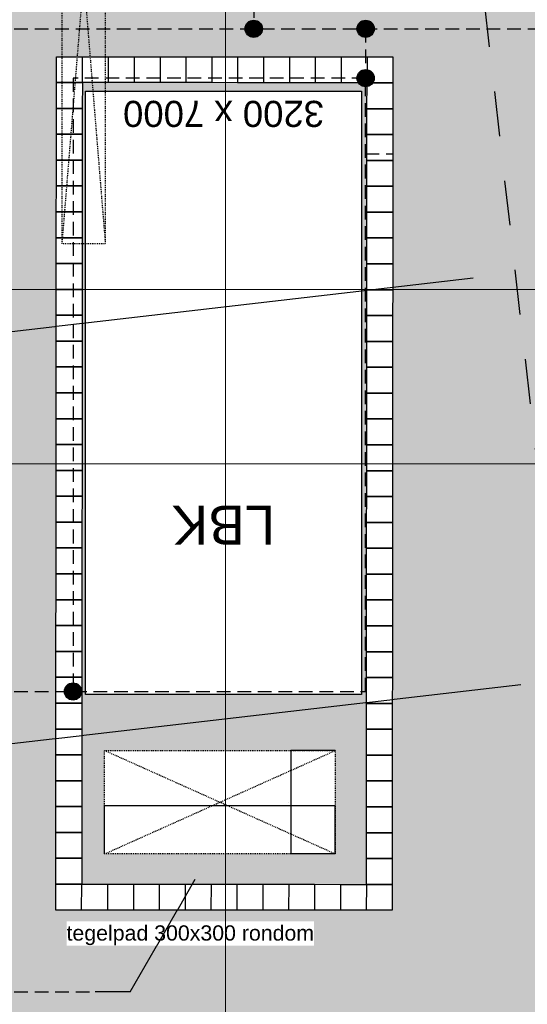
# Model space of a CAD drawing. Extents: x -38005 to 156061, y -31182 to 68140.
# Tile 36 of 48: x 81999 to 87883, y 16711 to 28134. Entities that reach past the tile are written whole.
import ezdxf
from ezdxf.enums import TextEntityAlignment as Align

# ---------------------------------------------------------------- set-up
doc = ezdxf.new("R2010")
doc.units = 0
doc.header["$LTSCALE"] = 50
doc.set_wipeout_variables(frame=1)
for name, pattern in [('HIDDEN2', [4.7625, 3.175, -1.5875]), ('STYLE_01', [0.41664, 0.20828, -0.20836]), ('STYLE_11', [5, 3.888855, -0.416718, 0.277786, -0.416641])]:
    doc.linetypes.add(name, pattern=pattern)
doc.layers.get('0').update_dxf_attribs({"linetype": 'CONTINUOUS'})
for name, color, linetype in [('AL$1A---_ALGEMEEN', 8, 'CONTINUOUS'), ('AM$1A---_ARCERING', 8, 'CONTINUOUS'), ('AT$1A---_TEKST025', 8, 'CONTINUOUS'), ('AT$1A---_TEKST035', 8, 'CONTINUOUS'), ('AT$1A---_TEKST100', 8, 'CONTINUOUS'), ('BOUWKUNDIG', 8, 'CONTINUOUS'), ('EL6121--', 3, 'CONTINUOUS')]:
    doc.layers.add(name, color=color, linetype=linetype)
doc.layers.add('stramienen', color=1, linetype='CONTINUOUS', lineweight=15)
doc.styles.add('Arial', font='ARIAL.TTF')
doc.styles.add('BURO-018', font='ISO.shx', dxfattribs={"height": 90})
doc.dimstyles.new('VyA', dxfattribs={"dimtxt": 2.272868, "dimasz": 2.120801, "dimexe": 1.5, "dimexo": 1.59, "dimgap": 0.5, "dimtad": 1, "dimdec": 0, "dimzin": 11, "dimtxsty": 'Arial', "dimblk": 'VW_SLASH', "dimcen": 0, "dimdle": 1, "dimazin": 0, "dimtfac": 0.8, "dimtdec": 0, "dimtix": 1, "dimtmove": 0, "dimatfit": 0, "dimldrblk": 'VW_FILLEDARROW', "dimfxl": 0, "dimfrac": 2, "dimtolj": 1, "dimtzin": 11, "dimarcsym": 0})

# ---------------------------------------------------------------- blocks, each defined once
blk = doc.blocks.new('VW_SLASH')
at = {"layer": 'AL$1A---_ALGEMEEN', "color": 0, "linetype": 'ByBlock', "lineweight": -2}
blk.add_line((0, 0), (-1, 0), dxfattribs=at)
at = {"layer": 'AL$1A---_ALGEMEEN', "color": 0, "linetype": 'ByBlock', "lineweight": 5}
blk.add_line((0.5, 0.5), (-0.5, -0.5), dxfattribs=at)
blk = doc.blocks.new('*D149')
at = {"layer": 'AL$1A---_ALGEMEEN', "color": 0, "lineweight": -2}
for p, q in [((2, 2675), (560, 2675)), ((559, 2), (559, 2673)), ((2, 0), (560, 0))]:
    blk.add_line(p, q, dxfattribs=at)
at = {"layer": 'AL$1A---_ALGEMEEN', "color": 0, "lineweight": -2, "xscale": 2.12080078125, "yscale": 2.12080078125, "zscale": 2.12080078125}
for p, rotation in [((559, 2675), 90), ((559, 0), 270)]:
    blk.add_blockref('VW_SLASH', p, dxfattribs=dict(at, rotation=rotation))
at = {"layer": 'AT$1A---_TEKST025', "insert": (533, 1338), "char_height": 2.27, "attachment_point": 5, "rotation": 90, "style": 'Arial'}
blk.add_mtext('\\A1;133750', dxfattribs=at)
blk = doc.blocks.new('VW_FILLEDARROW')
at = {"layer": 'AL$1A---_ALGEMEEN', "color": 0, "lineweight": -2}
blk.add_solid([(0, 0), (0.5, 0.5), (0.5, -0.5)], dxfattribs=at)
blk = doc.blocks.new('*D150')
at = {"layer": 'AL$1A---_ALGEMEEN', "color": 0, "lineweight": -2}
for p, q in [((0, 2), (0, 516)), ((1198, 515), (2, 515)), ((1200, 2), (1200, 516))]:
    blk.add_line(p, q, dxfattribs=at)
at = {"layer": 'AL$1A---_ALGEMEEN', "color": 0, "lineweight": -2, "xscale": 2.12080078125, "yscale": 2.12080078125, "zscale": 2.12080078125, "rotation": 180}
blk.add_blockref('VW_SLASH', (0, 515), dxfattribs=at)
at = {"layer": 'AL$1A---_ALGEMEEN', "color": 0, "lineweight": -2, "xscale": 2.12080078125, "yscale": 2.12080078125, "zscale": 2.12080078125}
blk.add_blockref('VW_SLASH', (1200, 515), dxfattribs=at)
at = {"layer": 'AT$1A---_TEKST025', "insert": (600, 541), "char_height": 2.27, "attachment_point": 5, "style": 'Arial'}
blk.add_mtext('\\A1;60000', dxfattribs=at)
blk = doc.blocks.new('LBK')
at = {"color": 0}
blk.add_wipeout([(-1600, 3500), (1600, 3500), (1600, -3500), (-1600, -3500)], dxfattribs=at).dxf.layer = 'AL$1A---_ALGEMEEN'
at = {"layer": 'AL$1A---_ALGEMEEN', "color": 0}
blk.add_lwpolyline([(-1600, 3500), (1600, 3500), (1600, -3500), (-1600, -3500)], close=True, dxfattribs=at)
at = {"layer": 'AT$1A---_TEKST100', "line_spacing_factor": 0.967741, "style": 'Arial'}
for s, insert, char_height, attachment_point in [('{\\C256;\\lLBK}', (-600, 1762), 454.57, 1), ('{\\C256;\\l3200 x 7000}', (0, -3085), 303.05, 2)]:
    blk.add_mtext(s, dxfattribs=dict(at, insert=insert, char_height=char_height, attachment_point=attachment_point))
blk = doc.blocks.new('Group-18')
at = {"color": 0}
for points in [[(26331, -8875), (26331, -9175), (26031, -9175), (26031, -8875)], [(29931, -8878), (29931, -9178), (29631, -9178), (29631, -8878)], [(26330, -10075), (26330, -10375), (26030, -10375), (26030, -10075)], [(29930, -10078), (29930, -10378), (29630, -10378), (29630, -10078)]]:
    blk.add_wipeout(points, dxfattribs=at).dxf.layer = 'AL$1A---_ALGEMEEN'
at = {"layer": 'AL$1A---_ALGEMEEN', "color": 0}
for points in [[(26331, -8875), (26331, -9175), (26031, -9175), (26031, -8875)], [(29931, -8878), (29931, -9178), (29631, -9178), (29631, -8878)], [(26330, -10075), (26330, -10375), (26030, -10375), (26030, -10075)], [(29930, -10078), (29930, -10378), (29630, -10378), (29630, -10078)]]:
    blk.add_lwpolyline(points, close=True, dxfattribs=at)
at = {"color": 0}
for points in [[(26331, -8575), (26331, -8875), (26031, -8875), (26031, -8575)], [(29931, -8578), (29931, -8878), (29631, -8878), (29631, -8578)], [(26330, -9775), (26330, -10075), (26030, -10075), (26030, -9775)], [(29930, -9778), (29930, -10078), (29630, -10078), (29630, -9778)], [(26330, -10375), (26329, -10675), (26029, -10675), (26030, -10375)], [(29930, -10378), (29929, -10678), (29629, -10678), (29630, -10378)]]:
    blk.add_wipeout(points, dxfattribs=at).dxf.layer = 'AL$1A---_ALGEMEEN'
at = {"layer": 'AL$1A---_ALGEMEEN', "color": 0}
for points in [[(26331, -8575), (26331, -8875), (26031, -8875), (26031, -8575)], [(29931, -8578), (29931, -8878), (29631, -8878), (29631, -8578)], [(26330, -9775), (26330, -10075), (26030, -10075), (26030, -9775)], [(29930, -9778), (29930, -10078), (29630, -10078), (29630, -9778)], [(26330, -10375), (26329, -10675), (26029, -10675), (26030, -10375)], [(29930, -10378), (29929, -10678), (29629, -10678), (29630, -10378)]]:
    blk.add_lwpolyline(points, close=True, dxfattribs=at)
at = {"color": 0}
for points in [[(26332, -8275), (26331, -8575), (26031, -8575), (26032, -8275)], [(29931, -8278), (29931, -8578), (29631, -8578), (29631, -8278)], [(26330, -9475), (26330, -9775), (26030, -9775), (26030, -9475)], [(29930, -9478), (29930, -9778), (29630, -9778), (29630, -9478)], [(29630, -10378), (29629, -10678), (29329, -10678), (29330, -10378)]]:
    blk.add_wipeout(points, dxfattribs=at).dxf.layer = 'AL$1A---_ALGEMEEN'
at = {"layer": 'AL$1A---_ALGEMEEN', "color": 0}
for points in [[(26332, -8275), (26331, -8575), (26031, -8575), (26032, -8275)], [(29931, -8278), (29931, -8578), (29631, -8578), (29631, -8278)], [(26330, -9475), (26330, -9775), (26030, -9775), (26030, -9475)], [(29930, -9478), (29930, -9778), (29630, -9778), (29630, -9478)], [(29630, -10378), (29629, -10678), (29329, -10678), (29330, -10378)]]:
    blk.add_lwpolyline(points, close=True, dxfattribs=at)
at = {"color": 0}
for points in [[(26332, -7975), (26332, -8275), (26032, -8275), (26032, -7975)], [(29932, -7978), (29931, -8278), (29631, -8278), (29632, -7978)], [(26331, -9175), (26330, -9475), (26030, -9475), (26031, -9175)], [(29931, -9178), (29930, -9478), (29630, -9478), (29631, -9178)], [(29330, -10378), (29329, -10678), (29029, -10677), (29030, -10377)]]:
    blk.add_wipeout(points, dxfattribs=at).dxf.layer = 'AL$1A---_ALGEMEEN'
at = {"layer": 'AL$1A---_ALGEMEEN', "color": 0}
for points in [[(26332, -7975), (26332, -8275), (26032, -8275), (26032, -7975)], [(29932, -7978), (29931, -8278), (29631, -8278), (29632, -7978)], [(26331, -9175), (26330, -9475), (26030, -9475), (26031, -9175)], [(29931, -9178), (29930, -9478), (29630, -9478), (29631, -9178)], [(29330, -10378), (29329, -10678), (29029, -10677), (29030, -10377)]]:
    blk.add_lwpolyline(points, close=True, dxfattribs=at)
at = {"color": 0}
for points in [[(26332, -7675), (26332, -7975), (26032, -7975), (26032, -7675)], [(29932, -7678), (29932, -7978), (29632, -7978), (29632, -7678)], [(29030, -10377), (29029, -10677), (28729, -10677), (28730, -10377)]]:
    blk.add_wipeout(points, dxfattribs=at).dxf.layer = 'AL$1A---_ALGEMEEN'
at = {"layer": 'AL$1A---_ALGEMEEN', "color": 0}
for points in [[(26332, -7675), (26332, -7975), (26032, -7975), (26032, -7675)], [(29932, -7678), (29932, -7978), (29632, -7978), (29632, -7678)], [(29030, -10377), (29029, -10677), (28729, -10677), (28730, -10377)]]:
    blk.add_lwpolyline(points, close=True, dxfattribs=at)
at = {"color": 0}
for points in [[(26332, -7375), (26332, -7675), (26032, -7675), (26032, -7375)], [(29932, -7378), (29932, -7678), (29632, -7678), (29632, -7378)], [(28730, -10377), (28729, -10677), (28429, -10677), (28430, -10377)]]:
    blk.add_wipeout(points, dxfattribs=at).dxf.layer = 'AL$1A---_ALGEMEEN'
at = {"layer": 'AL$1A---_ALGEMEEN', "color": 0}
for points in [[(26332, -7375), (26332, -7675), (26032, -7675), (26032, -7375)], [(29932, -7378), (29932, -7678), (29632, -7678), (29632, -7378)], [(28730, -10377), (28729, -10677), (28429, -10677), (28430, -10377)]]:
    blk.add_lwpolyline(points, close=True, dxfattribs=at)
at = {"color": 0}
for points in [[(26333, -7075), (26332, -7375), (26032, -7375), (26033, -7075)], [(29933, -7078), (29932, -7378), (29632, -7378), (29633, -7078)], [(28430, -10377), (28429, -10677), (28129, -10677), (28130, -10377)]]:
    blk.add_wipeout(points, dxfattribs=at).dxf.layer = 'AL$1A---_ALGEMEEN'
at = {"layer": 'AL$1A---_ALGEMEEN', "color": 0}
for points in [[(26333, -7075), (26332, -7375), (26032, -7375), (26033, -7075)], [(29933, -7078), (29932, -7378), (29632, -7378), (29633, -7078)], [(28430, -10377), (28429, -10677), (28129, -10677), (28130, -10377)]]:
    blk.add_lwpolyline(points, close=True, dxfattribs=at)
at = {"color": 0}
for points in [[(26333, -6775), (26333, -7075), (26033, -7075), (26033, -6775)], [(29933, -6778), (29933, -7078), (29633, -7078), (29633, -6778)], [(28130, -10377), (28129, -10677), (27829, -10676), (27830, -10376)]]:
    blk.add_wipeout(points, dxfattribs=at).dxf.layer = 'AL$1A---_ALGEMEEN'
at = {"layer": 'AL$1A---_ALGEMEEN', "color": 0}
for points in [[(26333, -6775), (26333, -7075), (26033, -7075), (26033, -6775)], [(29933, -6778), (29933, -7078), (29633, -7078), (29633, -6778)], [(28130, -10377), (28129, -10677), (27829, -10676), (27830, -10376)]]:
    blk.add_lwpolyline(points, close=True, dxfattribs=at)
at = {"color": 0}
for points in [[(26333, -6475), (26333, -6775), (26033, -6775), (26033, -6475)], [(29933, -6478), (29933, -6778), (29633, -6778), (29633, -6478)], [(27830, -10376), (27829, -10676), (27529, -10676), (27530, -10376)]]:
    blk.add_wipeout(points, dxfattribs=at).dxf.layer = 'AL$1A---_ALGEMEEN'
at = {"layer": 'AL$1A---_ALGEMEEN', "color": 0}
for points in [[(26333, -6475), (26333, -6775), (26033, -6775), (26033, -6475)], [(29933, -6478), (29933, -6778), (29633, -6778), (29633, -6478)], [(27830, -10376), (27829, -10676), (27529, -10676), (27530, -10376)]]:
    blk.add_lwpolyline(points, close=True, dxfattribs=at)
at = {"color": 0}
for points in [[(26333, -6175), (26333, -6475), (26033, -6475), (26033, -6175)], [(29933, -6178), (29933, -6478), (29633, -6478), (29633, -6178)], [(27530, -10376), (27529, -10676), (27229, -10676), (27230, -10376)]]:
    blk.add_wipeout(points, dxfattribs=at).dxf.layer = 'AL$1A---_ALGEMEEN'
at = {"layer": 'AL$1A---_ALGEMEEN', "color": 0}
for points in [[(26333, -6175), (26333, -6475), (26033, -6475), (26033, -6175)], [(29933, -6178), (29933, -6478), (29633, -6478), (29633, -6178)], [(27530, -10376), (27529, -10676), (27229, -10676), (27230, -10376)]]:
    blk.add_lwpolyline(points, close=True, dxfattribs=at)
at = {"color": 0}
for points in [[(26334, -5875), (26333, -6175), (26033, -6175), (26034, -5875)], [(29934, -5878), (29933, -6178), (29633, -6178), (29634, -5878)], [(27230, -10376), (27229, -10676), (26929, -10676), (26930, -10376)]]:
    blk.add_wipeout(points, dxfattribs=at).dxf.layer = 'AL$1A---_ALGEMEEN'
at = {"layer": 'AL$1A---_ALGEMEEN', "color": 0}
for points in [[(26334, -5875), (26333, -6175), (26033, -6175), (26034, -5875)], [(29934, -5878), (29933, -6178), (29633, -6178), (29634, -5878)], [(27230, -10376), (27229, -10676), (26929, -10676), (26930, -10376)]]:
    blk.add_lwpolyline(points, close=True, dxfattribs=at)
at = {"color": 0}
for points in [[(26334, -5575), (26334, -5875), (26034, -5875), (26034, -5575)], [(29934, -5578), (29934, -5878), (29634, -5878), (29634, -5578)], [(26930, -10376), (26929, -10676), (26629, -10675), (26630, -10375)]]:
    blk.add_wipeout(points, dxfattribs=at).dxf.layer = 'AL$1A---_ALGEMEEN'
at = {"layer": 'AL$1A---_ALGEMEEN', "color": 0}
for points in [[(26334, -5575), (26334, -5875), (26034, -5875), (26034, -5575)], [(29934, -5578), (29934, -5878), (29634, -5878), (29634, -5578)], [(26930, -10376), (26929, -10676), (26629, -10675), (26630, -10375)]]:
    blk.add_lwpolyline(points, close=True, dxfattribs=at)
at = {"color": 0}
for points in [[(26334, -5275), (26334, -5575), (26034, -5575), (26034, -5275)], [(29934, -5278), (29934, -5578), (29634, -5578), (29634, -5278)], [(26630, -10375), (26629, -10675), (26329, -10675), (26330, -10375)]]:
    blk.add_wipeout(points, dxfattribs=at).dxf.layer = 'AL$1A---_ALGEMEEN'
at = {"layer": 'AL$1A---_ALGEMEEN', "color": 0}
for points in [[(26334, -5275), (26334, -5575), (26034, -5575), (26034, -5275)], [(29934, -5278), (29934, -5578), (29634, -5578), (29634, -5278)], [(26630, -10375), (26629, -10675), (26329, -10675), (26330, -10375)]]:
    blk.add_lwpolyline(points, close=True, dxfattribs=at)
at = {"color": 0}
for points in [[(26334, -4975), (26334, -5275), (26034, -5275), (26034, -4975)], [(29934, -4978), (29934, -5278), (29634, -5278), (29634, -4978)]]:
    blk.add_wipeout(points, dxfattribs=at).dxf.layer = 'AL$1A---_ALGEMEEN'
at = {"layer": 'AL$1A---_ALGEMEEN', "color": 0}
for points in [[(26334, -4975), (26334, -5275), (26034, -5275), (26034, -4975)], [(29934, -4978), (29934, -5278), (29634, -5278), (29634, -4978)]]:
    blk.add_lwpolyline(points, close=True, dxfattribs=at)
at = {"color": 0}
for points in [[(26335, -4675), (26334, -4975), (26034, -4975), (26035, -4675)], [(29935, -4678), (29934, -4978), (29634, -4978), (29635, -4678)]]:
    blk.add_wipeout(points, dxfattribs=at).dxf.layer = 'AL$1A---_ALGEMEEN'
at = {"layer": 'AL$1A---_ALGEMEEN', "color": 0}
for points in [[(26335, -4675), (26334, -4975), (26034, -4975), (26035, -4675)], [(29935, -4678), (29934, -4978), (29634, -4978), (29635, -4678)]]:
    blk.add_lwpolyline(points, close=True, dxfattribs=at)
at = {"color": 0}
for points in [[(26335, -4375), (26335, -4675), (26035, -4675), (26035, -4375)], [(29935, -4378), (29935, -4678), (29635, -4678), (29635, -4378)]]:
    blk.add_wipeout(points, dxfattribs=at).dxf.layer = 'AL$1A---_ALGEMEEN'
at = {"layer": 'AL$1A---_ALGEMEEN', "color": 0}
for points in [[(26335, -4375), (26335, -4675), (26035, -4675), (26035, -4375)], [(29935, -4378), (29935, -4678), (29635, -4678), (29635, -4378)]]:
    blk.add_lwpolyline(points, close=True, dxfattribs=at)
at = {"color": 0}
for points in [[(26335, -4075), (26335, -4375), (26035, -4375), (26035, -4075)], [(29935, -4078), (29935, -4378), (29635, -4378), (29635, -4078)]]:
    blk.add_wipeout(points, dxfattribs=at).dxf.layer = 'AL$1A---_ALGEMEEN'
at = {"layer": 'AL$1A---_ALGEMEEN', "color": 0}
for points in [[(26335, -4075), (26335, -4375), (26035, -4375), (26035, -4075)], [(29935, -4078), (29935, -4378), (29635, -4378), (29635, -4078)]]:
    blk.add_lwpolyline(points, close=True, dxfattribs=at)
at = {"color": 0}
for points in [[(26335, -3775), (26335, -4075), (26035, -4075), (26035, -3775)], [(29935, -3778), (29935, -4078), (29635, -4078), (29635, -3778)]]:
    blk.add_wipeout(points, dxfattribs=at).dxf.layer = 'AL$1A---_ALGEMEEN'
at = {"layer": 'AL$1A---_ALGEMEEN', "color": 0}
for points in [[(26335, -3775), (26335, -4075), (26035, -4075), (26035, -3775)], [(29935, -3778), (29935, -4078), (29635, -4078), (29635, -3778)]]:
    blk.add_lwpolyline(points, close=True, dxfattribs=at)
at = {"color": 0}
for points in [[(26336, -3475), (26335, -3775), (26035, -3775), (26036, -3475)], [(29936, -3478), (29935, -3778), (29635, -3778), (29636, -3478)]]:
    blk.add_wipeout(points, dxfattribs=at).dxf.layer = 'AL$1A---_ALGEMEEN'
at = {"layer": 'AL$1A---_ALGEMEEN', "color": 0}
for points in [[(26336, -3475), (26335, -3775), (26035, -3775), (26036, -3475)], [(29936, -3478), (29935, -3778), (29635, -3778), (29636, -3478)]]:
    blk.add_lwpolyline(points, close=True, dxfattribs=at)
at = {"color": 0}
for points in [[(26336, -3175), (26336, -3475), (26036, -3475), (26036, -3175)], [(29936, -3178), (29936, -3478), (29636, -3478), (29636, -3178)]]:
    blk.add_wipeout(points, dxfattribs=at).dxf.layer = 'AL$1A---_ALGEMEEN'
at = {"layer": 'AL$1A---_ALGEMEEN', "color": 0}
for points in [[(26336, -3175), (26336, -3475), (26036, -3475), (26036, -3175)], [(29936, -3178), (29936, -3478), (29636, -3478), (29636, -3178)]]:
    blk.add_lwpolyline(points, close=True, dxfattribs=at)
at = {"color": 0}
for points in [[(26336, -2875), (26336, -3175), (26036, -3175), (26036, -2875)], [(29936, -2878), (29936, -3178), (29636, -3178), (29636, -2878)]]:
    blk.add_wipeout(points, dxfattribs=at).dxf.layer = 'AL$1A---_ALGEMEEN'
at = {"layer": 'AL$1A---_ALGEMEEN', "color": 0}
for points in [[(26336, -2875), (26336, -3175), (26036, -3175), (26036, -2875)], [(29936, -2878), (29936, -3178), (29636, -3178), (29636, -2878)]]:
    blk.add_lwpolyline(points, close=True, dxfattribs=at)
at = {"color": 0}
for points in [[(26336, -2575), (26336, -2875), (26036, -2875), (26036, -2575)], [(29936, -2578), (29936, -2878), (29636, -2878), (29636, -2578)]]:
    blk.add_wipeout(points, dxfattribs=at).dxf.layer = 'AL$1A---_ALGEMEEN'
at = {"layer": 'AL$1A---_ALGEMEEN', "color": 0}
for points in [[(26336, -2575), (26336, -2875), (26036, -2875), (26036, -2575)], [(29936, -2578), (29936, -2878), (29636, -2878), (29636, -2578)]]:
    blk.add_lwpolyline(points, close=True, dxfattribs=at)
at = {"color": 0}
for points in [[(26337, -2275), (26336, -2575), (26036, -2575), (26037, -2275)], [(29937, -2278), (29936, -2578), (29636, -2578), (29637, -2278)]]:
    blk.add_wipeout(points, dxfattribs=at).dxf.layer = 'AL$1A---_ALGEMEEN'
at = {"layer": 'AL$1A---_ALGEMEEN', "color": 0}
for points in [[(26337, -2275), (26336, -2575), (26036, -2575), (26037, -2275)], [(29937, -2278), (29936, -2578), (29636, -2578), (29637, -2278)]]:
    blk.add_lwpolyline(points, close=True, dxfattribs=at)
at = {"color": 0}
for points in [[(26337, -1975), (26337, -2275), (26037, -2275), (26037, -1975)], [(29937, -1978), (29937, -2278), (29637, -2278), (29637, -1978)]]:
    blk.add_wipeout(points, dxfattribs=at).dxf.layer = 'AL$1A---_ALGEMEEN'
at = {"layer": 'AL$1A---_ALGEMEEN', "color": 0}
for points in [[(26337, -1975), (26337, -2275), (26037, -2275), (26037, -1975)], [(29937, -1978), (29937, -2278), (29637, -2278), (29637, -1978)]]:
    blk.add_lwpolyline(points, close=True, dxfattribs=at)
at = {"color": 0}
for points in [[(26337, -1675), (26337, -1975), (26037, -1975), (26037, -1675)], [(29937, -1678), (29937, -1978), (29637, -1978), (29637, -1678)]]:
    blk.add_wipeout(points, dxfattribs=at).dxf.layer = 'AL$1A---_ALGEMEEN'
at = {"layer": 'AL$1A---_ALGEMEEN', "color": 0}
for points in [[(26337, -1675), (26337, -1975), (26037, -1975), (26037, -1675)], [(29937, -1678), (29937, -1978), (29637, -1978), (29637, -1678)]]:
    blk.add_lwpolyline(points, close=True, dxfattribs=at)
at = {"color": 0}
for points in [[(26337, -1375), (26337, -1675), (26037, -1675), (26037, -1375)], [(29937, -1378), (29937, -1678), (29637, -1678), (29637, -1378)]]:
    blk.add_wipeout(points, dxfattribs=at).dxf.layer = 'AL$1A---_ALGEMEEN'
at = {"layer": 'AL$1A---_ALGEMEEN', "color": 0}
for points in [[(26337, -1375), (26337, -1675), (26037, -1675), (26037, -1375)], [(29937, -1378), (29937, -1678), (29637, -1678), (29637, -1378)]]:
    blk.add_lwpolyline(points, close=True, dxfattribs=at)
at = {"color": 0}
for points in [[(26338, -1075), (26337, -1375), (26037, -1375), (26038, -1075)], [(29938, -1078), (29937, -1378), (29637, -1378), (29638, -1078)]]:
    blk.add_wipeout(points, dxfattribs=at).dxf.layer = 'AL$1A---_ALGEMEEN'
at = {"layer": 'AL$1A---_ALGEMEEN', "color": 0}
for points in [[(26338, -1075), (26337, -1375), (26037, -1375), (26038, -1075)], [(29938, -1078), (29937, -1378), (29637, -1378), (29638, -1078)]]:
    blk.add_lwpolyline(points, close=True, dxfattribs=at)
at = {"color": 0}
for points in [[(26338, -775), (26338, -1075), (26038, -1075), (26038, -775)], [(29938, -778), (29938, -1078), (29638, -1078), (29638, -778)]]:
    blk.add_wipeout(points, dxfattribs=at).dxf.layer = 'AL$1A---_ALGEMEEN'
at = {"layer": 'AL$1A---_ALGEMEEN', "color": 0}
for points in [[(26338, -775), (26338, -1075), (26038, -1075), (26038, -775)], [(29938, -778), (29938, -1078), (29638, -1078), (29638, -778)]]:
    blk.add_lwpolyline(points, close=True, dxfattribs=at)
at = {"color": 0}
blk.add_wipeout([(29638, -778), (29638, -1078), (29338, -1078), (29338, -778)], dxfattribs=at).dxf.layer = 'AL$1A---_ALGEMEEN'
at = {"layer": 'AL$1A---_ALGEMEEN', "color": 0}
blk.add_lwpolyline([(29638, -778), (29638, -1078), (29338, -1078), (29338, -778)], close=True, dxfattribs=at)
at = {"color": 0}
blk.add_wipeout([(29338, -778), (29338, -1078), (29038, -1077), (29038, -777)], dxfattribs=at).dxf.layer = 'AL$1A---_ALGEMEEN'
at = {"layer": 'AL$1A---_ALGEMEEN', "color": 0}
blk.add_lwpolyline([(29338, -778), (29338, -1078), (29038, -1077), (29038, -777)], close=True, dxfattribs=at)
at = {"color": 0}
blk.add_wipeout([(29038, -777), (29038, -1077), (28738, -1077), (28738, -777)], dxfattribs=at).dxf.layer = 'AL$1A---_ALGEMEEN'
at = {"layer": 'AL$1A---_ALGEMEEN', "color": 0}
blk.add_lwpolyline([(29038, -777), (29038, -1077), (28738, -1077), (28738, -777)], close=True, dxfattribs=at)
at = {"color": 0}
blk.add_wipeout([(28738, -777), (28738, -1077), (28438, -1077), (28438, -777)], dxfattribs=at).dxf.layer = 'AL$1A---_ALGEMEEN'
at = {"layer": 'AL$1A---_ALGEMEEN', "color": 0}
blk.add_lwpolyline([(28738, -777), (28738, -1077), (28438, -1077), (28438, -777)], close=True, dxfattribs=at)
at = {"color": 0}
blk.add_wipeout([(28438, -777), (28438, -1077), (28138, -1077), (28138, -777)], dxfattribs=at).dxf.layer = 'AL$1A---_ALGEMEEN'
at = {"layer": 'AL$1A---_ALGEMEEN', "color": 0}
blk.add_lwpolyline([(28438, -777), (28438, -1077), (28138, -1077), (28138, -777)], close=True, dxfattribs=at)
at = {"color": 0}
blk.add_wipeout([(28138, -777), (28138, -1077), (27838, -1076), (27838, -776)], dxfattribs=at).dxf.layer = 'AL$1A---_ALGEMEEN'
at = {"layer": 'AL$1A---_ALGEMEEN', "color": 0}
blk.add_lwpolyline([(28138, -777), (28138, -1077), (27838, -1076), (27838, -776)], close=True, dxfattribs=at)
at = {"color": 0}
blk.add_wipeout([(27838, -776), (27838, -1076), (27538, -1076), (27538, -776)], dxfattribs=at).dxf.layer = 'AL$1A---_ALGEMEEN'
at = {"layer": 'AL$1A---_ALGEMEEN', "color": 0}
blk.add_lwpolyline([(27838, -776), (27838, -1076), (27538, -1076), (27538, -776)], close=True, dxfattribs=at)
at = {"color": 0}
blk.add_wipeout([(27538, -776), (27538, -1076), (27238, -1076), (27238, -776)], dxfattribs=at).dxf.layer = 'AL$1A---_ALGEMEEN'
at = {"layer": 'AL$1A---_ALGEMEEN', "color": 0}
blk.add_lwpolyline([(27538, -776), (27538, -1076), (27238, -1076), (27238, -776)], close=True, dxfattribs=at)
at = {"color": 0}
blk.add_wipeout([(27238, -776), (27238, -1076), (26938, -1076), (26938, -776)], dxfattribs=at).dxf.layer = 'AL$1A---_ALGEMEEN'
at = {"layer": 'AL$1A---_ALGEMEEN', "color": 0}
blk.add_lwpolyline([(27238, -776), (27238, -1076), (26938, -1076), (26938, -776)], close=True, dxfattribs=at)
at = {"color": 0}
blk.add_wipeout([(26938, -776), (26938, -1076), (26638, -1075), (26638, -775)], dxfattribs=at).dxf.layer = 'AL$1A---_ALGEMEEN'
at = {"layer": 'AL$1A---_ALGEMEEN', "color": 0}
blk.add_lwpolyline([(26938, -776), (26938, -1076), (26638, -1075), (26638, -775)], close=True, dxfattribs=at)
at = {"color": 0}
blk.add_wipeout([(26638, -775), (26638, -1075), (26338, -1075), (26338, -775)], dxfattribs=at).dxf.layer = 'AL$1A---_ALGEMEEN'
at = {"layer": 'AL$1A---_ALGEMEEN', "color": 0}
blk.add_lwpolyline([(26638, -775), (26638, -1075), (26338, -1075), (26338, -775)], close=True, dxfattribs=at)
blk = doc.blocks.new('Group-20')
at = {"layer": 'AL$1A---_ALGEMEEN', "color": 0, "linetype": 'STYLE_01'}
for p, q in [((26104, 3192), (26604, -2945)), ((26104, -2945), (26604, 3192))]:
    blk.add_line(p, q, dxfattribs=at)
blk.add_lwpolyline([(26104, 3192), (26604, 3192), (26604, -2945), (26104, -2945)], close=True, dxfattribs=at)
blk = doc.blocks.new('030201')
at = {"color": 0, "const_width": 0.5}
blk.add_lwpolyline([(-0.25, 0, 1), (0.25, 0, 1)], format="xyb", close=True, dxfattribs=at)
at = {"color": 0, "linetype": 'Continuous'}
blk.add_circle((0, 0), 0.5, dxfattribs=at)
at = {"color": 0, "linetype": 'Continuous', "style": 'BURO-018', "flags": 1}
blk.add_attdef('E_MATCODE', text='', height=1.8, dxfattribs=at).set_placement((0, 0), align=Align.MIDDLE)
blk = doc.blocks.new('E00437')
at = {"color": 0}
for q in [(5.801, 6.538), (0, 0)]:
    blk.add_line((2.027, 0), q, dxfattribs=at)
at = {"color": 0, "linetype": 'Continuous', "style": 'BURO-018', "flags": 1}
blk.add_attdef('E_MATCODE', text='', height=1.8, dxfattribs=at).set_placement((0, 0), align=Align.MIDDLE)
blk = doc.blocks.new('schachten 1200.2675')
at = {"color": 0, "linetype": 'STYLE_01'}
blk.add_wipeout([(0, 2675), (1200, 2675), (1200, 0), (0, 0)], dxfattribs=at).dxf.layer = 'AL$1A---_ALGEMEEN'
at = {"layer": 'AL$1A---_ALGEMEEN', "color": 0, "linetype": 'STYLE_01'}
for p, q in [((0, 2675), (1200, 0)), ((0, 0), (1200, 2675))]:
    blk.add_line(p, q, dxfattribs=at)
blk.add_lwpolyline([(0, 2675), (1200, 2675), (1200, 0), (0, 0)], close=True, dxfattribs=at)
at = {"layer": 'AL$1A---_ALGEMEEN', "color": 0}
dim = blk.add_linear_dim(base=(559, 2675), p1=(0, 0), p2=(0, 2675), angle=90, dimstyle='VyA', override={"dimtxt": 2.272868, "dimgap": 25, "dimlfac": 50, "dimpost": '<>', "dimtxsty": 'Arial', "dimtmove": 2}, dxfattribs=at)
dim.commit()
dim.dimension.update_dxf_attribs({"geometry": '*D149', "text_midpoint": (532.839, 1337.5)})
dim = blk.add_linear_dim(base=(0, 514.992), p1=(1200, 0), p2=(0, 0), dimstyle='VyA', override={"dimtxt": 2.272868, "dimgap": 25, "dimlfac": 50, "dimpost": '<>', "dimtxsty": 'Arial', "dimtmove": 2}, dxfattribs=at)
dim.commit()
dim.dimension.update_dxf_attribs({"geometry": '*D150', "text_midpoint": (600, 541.153)})
blk = doc.blocks.new('200254 W 213 09-03-2007')
at = {"layer": 'AM$1A---_ARCERING', "linetype": 'Continuous', "lineweight": 0}
blk.add_hatch(color=9, dxfattribs=at).paths.add_polyline_path([(20519.87, 3945.85), (20519.87, 3526.05), (20168.06, 3525.49), (19424.07, 3526.05), (19424.07, 3945.85), (19233.75, 3945.85), (19233.75, 3346.25), (18987.13, 3346.24), (18987.13, 3267.64), (18955.33, 3267.64), (18955.33, 3009.54), (19478.27, 3068.27), (19479.08, 3061.62), (19565.7, 3071.35), (19564.89, 3078), (19997.73, 3126.6), (19997.29, 3130.53), (20095.18, 3141.59), (20095.64, 3137.6), (20528.41, 3186.2), (20529.15, 3179.54), (20615.71, 3189.27), (20614.96, 3195.92), (21016.33, 3240.99), (21016.33, 3945.85), (20717.81, 3945.85), (20717.81, 3736.65), (20608.05, 3736.65), (20608.05, 3945.85)])
blk.add_wipeout([(21025.13, 3954.65), (21025.13, 3233.13), (20624.68, 3188.16), (20625.52, 3180.71), (20605.21, 3178.43), (20605.62, 3174.85), (20542.15, 3167.72), (20541.78, 3171.3), (20521.47, 3169.02), (20520.64, 3176.48), (20087.84, 3127.87), (20087.4, 3131.85), (20007.01, 3122.82), (20007.46, 3118.85), (19987.91, 3116.65), (19987.91, 3125.5), (19997.73, 3126.6), (19997.3, 3130.58), (20095.18, 3141.59), (20095.64, 3137.6), (20528.41, 3186.2), (20529.15, 3179.54), (20615.71, 3189.27), (20614.96, 3195.92), (21016.33, 3240.99), (21016.32, 3945.85), (20519.87, 3945.85), (20519.87, 3526.05), (20511.07, 3526.05), (19987.91, 3526.05), (19987.91, 3534.85), (20511.07, 3534.85), (20511.07, 3954.65)]).dxf.layer = 'AL$1A---_ALGEMEEN'
at = {"layer": 'AL$1A---_ALGEMEEN', "linetype": 'STYLE_01'}
blk.add_line((20767.7, 3708.75), (20823.57, 3219.88), dxfattribs=at)
at = {"layer": 'AL$1A---_ALGEMEEN'}
for points in [[(20779.33, 3520.56), (20771.6, 3517.59), (20771.15, 3521.86)], [(20790.42, 3426.21), (20782.69, 3423.24), (20782.24, 3427.51)]]:
    blk.add_solid(points, dxfattribs=at)
at = {"layer": 'AL$1A---_ALGEMEEN', "xscale": 0.02, "yscale": 0.02, "zscale": 0.02}
for name, p, rotation in [('LBK', (20721.46, 3493.95), 180), ('schachten 1200.2675', (20747.35, 3386.95), 90)]:
    blk.add_blockref(name, p, dxfattribs=dict(at, rotation=rotation))
blk.add_wipeout([(20685.06, 3365.67), (20742.45, 3365.67), (20742.45, 3371.35), (20685.06, 3371.35)]).dxf.layer = 'AL$1A---_ALGEMEEN'
blk.add_blockref('Group-18', (20161.97, 3587.45), dxfattribs=at)
at = {"layer": 'AT$1A---_TEKST035', "insert": (20685.06, 3370.39), "char_height": 3.5356, "attachment_point": 1, "line_spacing_factor": 0.967741, "style": 'Arial'}
blk.add_mtext('{\\C256;\\ltegelpad 300x300 rondom}', dxfattribs=at)
at = {"layer": 'AL$1A---_ALGEMEEN'}
for p, q in [((20779.33, 3520.56), (20595.73, 3499.24)), ((20790.42, 3426.21), (20568.73, 3400.47))]:
    blk.add_line(p, q, dxfattribs=at)
at = {"layer": 'stramienen', "linetype": 'STYLE_11', "ltscale": 50}
for p, q in [((20721.95, 2695.43), (20721.95, 4240.03)), ((20507.75, 3517.95), (21068.27, 3517.95)), ((19004.75, 3477.45), (21069.14, 3477.45))]:
    blk.add_line(p, q, dxfattribs=at)
at = {"layer": 'AL$1A---_ALGEMEEN', "xscale": 0.02, "yscale": 0.02, "zscale": 0.02}
blk.add_blockref('Group-20', (20161.97, 3587.45), dxfattribs=at)

msp = doc.modelspace()

# ---------------------------------------------------------------- block references
at = {"layer": 'BOUWKUNDIG', "xscale": 50, "yscale": 50, "zscale": 50}
msp.add_blockref('200254 W 213 09-03-2007', (-951711, -150893), dxfattribs=at)

# ---------------------------------------------------------------- next in the draw order: linework, layer by layer
at = {"layer": 'EL6121--', "color": 5, "linetype": 'HIDDEN2'}
for p, q in [((84712, 28792), (84712, 28028)), ((74315, 28028), (88057, 28028)), ((86009, 28028), (86009, 27456)), ((86009, 26579), (86324, 26579)), ((81459, 20340), (82617, 20340)), ((81459, 16854), (82873, 16854))]:
    msp.add_line(p, q, dxfattribs=at)
msp.add_lwpolyline([(86009, 20340), (86009, 27456), (82617, 27456), (82617, 20340)], close=True, dxfattribs=at)

# ---------------------------------------------------------------- next in the draw order: block references
at = {"layer": 'EL6121--', "xscale": 200, "yscale": 200, "zscale": 200, "rotation": 270}
for p in [(84712, 28028), (86009, 28028), (86009, 27456), (82617, 20340)]:
    msp.add_blockref('030201', p, dxfattribs=at)
at = {"layer": 'EL6121--', "xscale": 200, "yscale": 200, "zscale": 200}
msp.add_blockref('E00437', (82873, 16854), dxfattribs=at)

doc.saveas('drawing.dxf')
